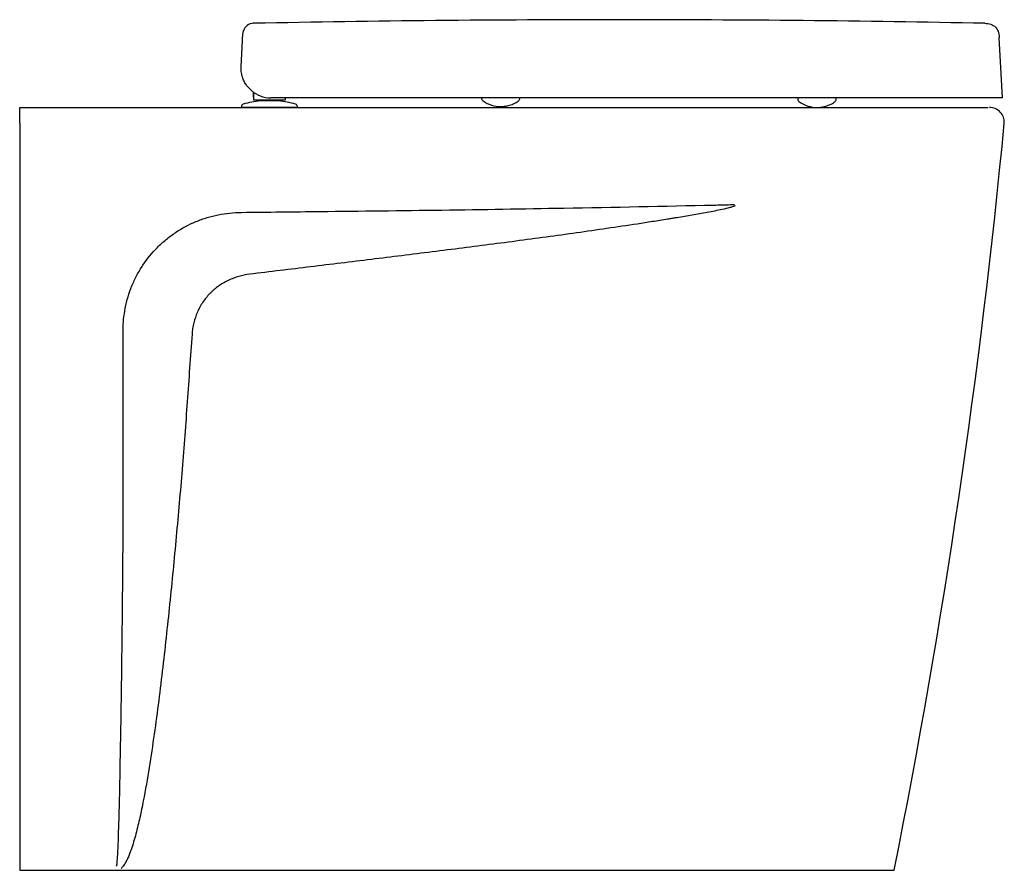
# Model space of a CAD drawing. Header units: millimetres. Extents: x 5145.79 to 5146.319, y 2482.53 to 2482.988.
import ezdxf

# ---------------------------------------------------------------- set-up
doc = ezdxf.new("R2010")
doc.units = ezdxf.units.MM
doc.layers.add('SANINDUSA', color=3, linetype='Continuous')

msp = doc.modelspace()

# ---------------------------------------------------------------- linework, layer by layer
at = {"layer": 'SANINDUSA'}
for p, q in [((5145.915459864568, 2482.985714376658), (5145.915677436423, 2482.985720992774)), ((5146.318013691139, 2482.945626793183), (5146.316309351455, 2482.978147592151)), ((5145.908794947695, 2482.96246416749), (5145.909514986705, 2482.976203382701)), ((5145.915213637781, 2482.948796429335), (5145.915213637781, 2482.945991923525)), ((5145.915213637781, 2482.945991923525), (5145.915613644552, 2482.945991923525)), ((5145.915613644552, 2482.944441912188), (5145.915613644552, 2482.948524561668)), ((5145.789788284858, 2482.932108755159), (5145.789788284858, 2482.940491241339)), ((5145.909015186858, 2482.941003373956), (5145.909015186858, 2482.940491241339)), ((5145.93901518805, 2482.940491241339), (5145.909015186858, 2482.940491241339)), ((5145.928913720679, 2482.944441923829), (5145.919133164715, 2482.944441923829)), ((5145.928827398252, 2482.943947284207), (5145.919202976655, 2482.943947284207)), ((5145.928715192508, 2482.943952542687), (5145.919315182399, 2482.943952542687)), ((5145.920115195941, 2482.944441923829), (5145.920115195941, 2482.943952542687)), ((5146.23999380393, 2482.945626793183), (5145.924773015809, 2482.945626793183)), ((5145.927912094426, 2482.943952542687), (5145.927912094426, 2482.944441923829)), ((5145.932413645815, 2482.945626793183), (5145.932413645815, 2482.944441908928)), ((5145.93901518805, 2482.940491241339), (5145.93901518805, 2482.941003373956)), ((5146.207993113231, 2482.94561361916), (5146.208002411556, 2482.945080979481)), ((5146.227712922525, 2482.943407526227), (5146.227892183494, 2482.943534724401)), ((5146.228652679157, 2482.945042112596), (5146.228652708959, 2482.945042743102)), ((5146.228652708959, 2482.945042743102), (5146.228662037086, 2482.945576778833)), ((5146.308312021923, 2482.945576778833), (5146.30778469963, 2482.945576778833)), ((5146.318013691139, 2482.945626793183), (5146.317381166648, 2482.945626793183)), ((5145.789788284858, 2482.530491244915), (5146.199418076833, 2482.530491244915)), ((5146.199418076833, 2482.530491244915), (5146.259788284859, 2482.530491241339))]:
    msp.add_line(p, q, dxfattribs=at)
for centre, radius, start, end in [((5145.915707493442, 2482.979719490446), 0.006000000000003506, 92.36531084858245, 161.6527499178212), ((5145.924773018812, 2482.961626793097), 0.01600000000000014, 228.2423830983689, 270), ((5145.910265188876, 2482.941003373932), 0.00125, 105.8935193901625, 180), ((5145.924015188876, 2482.892712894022), 0.05145988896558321, 95.36579378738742, 105.8935193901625), ((5145.919315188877, 2482.94275254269), 0.001199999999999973, 90, 95.36579378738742), ((5145.928715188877, 2482.94275254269), 0.001199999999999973, 84.63420621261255, 90), ((5145.924015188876, 2482.892712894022), 0.05145988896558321, 74.10648060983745, 84.63420621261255), ((5145.937765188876, 2482.941003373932), 0.00125, 0, 74.10648060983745), ((5146.048263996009, 2482.957307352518), 0.01631618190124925, 234.9095677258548, 270.1686811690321), ((5146.218265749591, 2482.956826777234), 0.01633560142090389, 234.8650111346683, 270.162284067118), ((5146.310993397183, 2482.932491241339), 0.008000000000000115, 357.2704351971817, 90), ((5142.34339681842, 2483.312914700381), 3.993783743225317, 348.7020930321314, 354.5285544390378)]:
    msp.add_arc(centre, radius, start, end, dxfattribs=at)
for points, knots in [([(5146.112239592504, 2482.987639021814), (5146.079258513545, 2482.987558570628), (5146.013733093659, 2482.987398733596), (5145.948217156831, 2482.986273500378), (5145.91567752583, 2482.985714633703)], [0, 0, 0, 0, 0.5033325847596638, 1, 1, 1, 1]), ([(5146.308476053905, 2482.985721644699), (5146.275968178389, 2482.986278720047), (5146.210560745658, 2482.987399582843), (5146.145143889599, 2482.987558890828), (5146.112239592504, 2482.987639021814)], [0, 0, 0, 0, 0.4970058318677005, 1, 1, 1, 1]), ([(5146.308476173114, 2482.985727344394), (5146.309593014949, 2482.985639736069), (5146.311194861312, 2482.985514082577), (5146.313073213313, 2482.984649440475), (5146.314194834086, 2482.983799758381), (5146.31508093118, 2482.982706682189), (5146.31600685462, 2482.980857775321), (5146.316185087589, 2482.979260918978), (5146.316309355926, 2482.978147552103)], [0, 0, 0, 0, 0.2707028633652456, 0.3882594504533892, 0.5000007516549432, 0.6117395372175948, 0.7292954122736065, 1, 1, 1, 1]), ([(5145.909514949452, 2482.976202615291), (5145.909523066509, 2482.976357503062), (5145.909545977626, 2482.976794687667), (5145.90957727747, 2482.977391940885), (5145.909598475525, 2482.97779638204), (5145.909605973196, 2482.97793943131)], [0, 0, 0, 0, 0.26177876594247, 0.7388940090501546, 0.9999999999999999, 0.9999999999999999, 0.9999999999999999, 0.9999999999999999]), ([(5145.909605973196, 2482.97793943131), (5145.909608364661, 2482.977985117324), (5145.909613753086, 2482.978088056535), (5145.909618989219, 2482.97818777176), (5145.909620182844, 2482.978210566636), (5145.909620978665, 2482.978225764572)], [0, 0, 0, 0, 0.2100736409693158, 0.4733355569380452, 1, 1, 1, 1]), ([(5145.909620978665, 2482.978225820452), (5145.909623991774, 2482.978283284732), (5145.909639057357, 2482.978570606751), (5145.90965799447, 2482.978932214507), (5145.909672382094, 2482.979206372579), (5145.909677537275, 2482.979305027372), (5145.909678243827, 2482.979318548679)], [0, 0, 0, 0, 0.1304760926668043, 0.6523818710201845, 0.9523565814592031, 1, 1, 1, 1]), ([(5145.909678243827, 2482.979318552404), (5145.909710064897, 2482.979629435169), (5145.909770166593, 2482.980216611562), (5145.909936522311, 2482.980794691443), (5145.909962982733, 2482.98088263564), (5145.909976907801, 2482.980928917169)], [0, 0, 0, 0, 0.3477043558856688, 0.6567227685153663, 0.9999999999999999, 0.9999999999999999, 0.9999999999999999, 0.9999999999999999]), ([(5145.909976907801, 2482.980928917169), (5145.909979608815, 2482.980980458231), (5145.909993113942, 2482.981238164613), (5145.91000881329, 2482.981537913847), (5145.910011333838, 2482.981585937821), (5145.910012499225, 2482.981608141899)], [0, 0, 0, 0, 0.1184851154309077, 0.5924280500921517, 0.9999999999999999, 0.9999999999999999, 0.9999999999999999, 0.9999999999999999]), ([(5145.914117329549, 2482.949691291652), (5145.913399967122, 2482.95040681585), (5145.912134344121, 2482.951669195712), (5145.910824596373, 2482.953702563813), (5145.909767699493, 2482.955875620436), (5145.909014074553, 2482.958400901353), (5145.908755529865, 2482.960694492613), (5145.908773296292, 2482.962046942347), (5145.90879458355, 2482.962457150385), (5145.908794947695, 2482.96246416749)], [0, 0, 0, 0, 0.1906906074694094, 0.3364302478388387, 0.4824211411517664, 0.6946711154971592, 0.9071615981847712, 0.9984118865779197, 1, 1, 1, 1]), ([(5145.789788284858, 2482.940491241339), (5145.864689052, 2482.940491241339), (5145.939589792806, 2482.940491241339), (5146.051940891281, 2482.940491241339), (5146.089391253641, 2482.940491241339), (5146.145566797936, 2482.940491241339), (5146.164291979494, 2482.940491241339), (5146.192379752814, 2482.940491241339), (5146.206423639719, 2482.940491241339), (5146.222808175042, 2482.940491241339), (5146.231000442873, 2482.940491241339), (5146.235096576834, 2482.940491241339), (5146.236852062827, 2482.940491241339), (5146.238022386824, 2482.940491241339), (5146.238607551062, 2482.940491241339), (5146.23919270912, 2482.940491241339)], [0, 0, 0, 0, 0.4999999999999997, 0.4999999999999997, 0.7499999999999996, 0.7499999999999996, 0.8749999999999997, 0.8749999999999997, 0.9374999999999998, 0.9687499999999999, 0.9843750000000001, 0.9921875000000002, 0.9960937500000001, 0.9960937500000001, 1, 1, 1, 1]), ([(5145.919133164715, 2482.944441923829), (5145.918671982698, 2482.944441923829), (5145.917750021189, 2482.944441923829), (5145.916587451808, 2482.944441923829), (5145.915772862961, 2482.944441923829), (5145.915666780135, 2482.944441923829), (5145.915613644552, 2482.944441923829)], [0, 0, 0, 0, 0.2499958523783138, 0.499773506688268, 0.7494426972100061, 1, 1, 1, 1]), ([(5145.932413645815, 2482.944441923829), (5145.932361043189, 2482.944441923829), (5145.932255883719, 2482.944441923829), (5145.931447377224, 2482.944441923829), (5145.930291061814, 2482.944441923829), (5145.929373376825, 2482.944441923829), (5145.928913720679, 2482.944441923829)], [0, 0, 0, 0, 0.2499965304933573, 0.499775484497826, 0.7494442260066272, 0.9999999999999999, 0.9999999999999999, 0.9999999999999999, 0.9999999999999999]), ([(5146.038018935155, 2482.945583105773), (5146.038012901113, 2482.945531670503), (5146.037979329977, 2482.945245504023), (5146.038153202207, 2482.944773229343), (5146.038472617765, 2482.944294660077), (5146.038732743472, 2482.944039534), (5146.038877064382, 2482.943960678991), (5146.038884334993, 2482.943956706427)], [0, 0, 0, 0, 0.08053593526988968, 0.4480716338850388, 0.7407134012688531, 0.9869376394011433, 0.9999999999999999, 0.9999999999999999, 0.9999999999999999, 0.9999999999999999]), ([(5146.048312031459, 2482.940991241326), (5146.048902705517, 2482.941003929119), (5146.050145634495, 2482.941030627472), (5146.052062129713, 2482.941354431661), (5146.053764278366, 2482.94187222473), (5146.055183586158, 2482.942447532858), (5146.056549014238, 2482.943125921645), (5146.057342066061, 2482.943656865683), (5146.057712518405, 2482.943904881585)], [0, 0, 0, 0, 0.2012391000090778, 0.4234584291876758, 0.5472126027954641, 0.6884630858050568, 0.8544741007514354, 1, 1, 1, 1]), ([(5146.057712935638, 2482.943907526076), (5146.057834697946, 2482.943984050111), (5146.058177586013, 2482.944199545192), (5146.058509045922, 2482.944765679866), (5146.058690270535, 2482.94528258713), (5146.058646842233, 2482.945538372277), (5146.058643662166, 2482.945557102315)], [0, 0, 0, 0, 0.2158899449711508, 0.6079556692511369, 0.9712922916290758, 1, 1, 1, 1]), ([(5146.208002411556, 2482.945080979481), (5146.208016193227, 2482.944865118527), (5146.20804303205, 2482.944444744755), (5146.208344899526, 2482.94393095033), (5146.208629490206, 2482.943609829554), (5146.208818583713, 2482.943495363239), (5146.208864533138, 2482.943467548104)], [0, 0, 0, 0, 0.3354229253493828, 0.6532121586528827, 0.9157311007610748, 1, 1, 1, 1]), ([(5146.218312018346, 2482.940491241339), (5146.218902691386, 2482.940503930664), (5146.220145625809, 2482.940530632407), (5146.222062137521, 2482.940854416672), (5146.223764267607, 2482.941372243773), (5146.225183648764, 2482.941947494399), (5146.226553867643, 2482.94262856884), (5146.227351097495, 2482.943162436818), (5146.227725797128, 2482.94341335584)], [0, 0, 0, 0, 0.2008994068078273, 0.4227462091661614, 0.5462888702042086, 0.6873034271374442, 0.8530319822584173, 1, 1, 1, 1]), ([(5146.227733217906, 2482.94341157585), (5146.227857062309, 2482.943497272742), (5146.228170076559, 2482.94371386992), (5146.22849660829, 2482.944245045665), (5146.228681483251, 2482.94474326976), (5146.228653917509, 2482.945015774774), (5146.228652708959, 2482.945042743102)], [0, 0, 0, 0, 0.228879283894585, 0.57848780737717, 0.9444434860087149, 1, 1, 1, 1]), ([(5146.239192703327, 2482.940491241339), (5146.241530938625, 2482.940491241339), (5146.246207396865, 2482.940491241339), (5146.253492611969, 2482.940491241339), (5146.260965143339, 2482.940491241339), (5146.268492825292, 2482.940491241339), (5146.275647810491, 2482.940491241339), (5146.282322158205, 2482.940491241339), (5146.288448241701, 2482.940491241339), (5146.293954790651, 2482.940491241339), (5146.298747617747, 2482.940491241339), (5146.302788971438, 2482.940491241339), (5146.306035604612, 2482.940491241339), (5146.308393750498, 2482.940491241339), (5146.30994975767, 2482.940491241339), (5146.310228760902, 2482.940491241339), (5146.310368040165, 2482.940491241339)], [0, 0, 0, 0, 0.06334380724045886, 0.1266872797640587, 0.199446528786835, 0.2724372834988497, 0.345196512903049, 0.4178881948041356, 0.4908116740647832, 0.563504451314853, 0.6361771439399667, 0.709081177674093, 0.7817530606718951, 0.8544252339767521, 0.927328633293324, 1, 1, 1, 1]), ([(5146.317381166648, 2482.945626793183), (5146.317247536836, 2482.945626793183), (5146.316979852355, 2482.945626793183), (5146.315349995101, 2482.945626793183), (5146.31285050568, 2482.945626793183), (5146.309387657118, 2482.945626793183), (5146.305062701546, 2482.945626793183), (5146.299923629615, 2482.945626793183), (5146.294011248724, 2482.945626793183), (5146.287429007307, 2482.945626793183), (5146.280255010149, 2482.945626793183), (5146.272562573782, 2482.945626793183), (5146.264468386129, 2482.945626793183), (5146.256262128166, 2482.945626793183), (5146.248071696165, 2482.945626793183), (5146.242686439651, 2482.945626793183), (5146.23999380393, 2482.945626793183)], [0, 0, 0, 0, 0.07215097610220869, 0.1445313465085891, 0.2166813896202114, 0.2888379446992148, 0.3612250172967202, 0.4333809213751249, 0.5054306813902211, 0.5777103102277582, 0.6497602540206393, 0.7217658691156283, 0.7940009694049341, 0.8660073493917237, 0.933003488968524, 1, 1, 1, 1]), ([(5145.908973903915, 2482.884080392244), (5145.923063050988, 2482.884239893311), (5145.958990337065, 2482.88464662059), (5146.016756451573, 2482.885304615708), (5146.087308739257, 2482.886453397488), (5146.138935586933, 2482.887479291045), (5146.169128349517, 2482.888164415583), (5146.172697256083, 2482.888290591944), (5146.173479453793, 2482.888323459), (5146.173859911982, 2482.888344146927), (5146.17398775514, 2482.88835109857)], [0, 0, 0, 0, 0.1594805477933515, 0.4066749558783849, 0.653869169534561, 0.9581308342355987, 0.9911390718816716, 0.9956874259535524, 0.9985508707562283, 1, 1, 1, 1]), ([(5146.174346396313, 2482.887629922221), (5146.174039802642, 2482.88747371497), (5146.173719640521, 2482.887346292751), (5146.173073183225, 2482.887110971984), (5146.172745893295, 2482.887004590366), (5146.171758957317, 2482.886703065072), (5146.171094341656, 2482.886525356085), (5146.169095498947, 2482.886021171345), (5146.167753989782, 2482.885724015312), (5146.165065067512, 2482.885155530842), (5146.163716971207, 2482.884886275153), (5146.161018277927, 2482.884363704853), (5146.159667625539, 2482.884110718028), (5146.155613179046, 2482.883367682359), (5146.15290694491, 2482.882893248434), (5146.14749091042, 2482.88196747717), (5146.144781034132, 2482.88151661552), (5146.141392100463, 2482.880963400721), (5146.140714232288, 2482.880853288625), (5146.13935834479, 2482.880634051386), (5146.138680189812, 2482.880525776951), (5146.136647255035, 2482.880191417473), (5146.135291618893, 2482.879970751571), (5146.131223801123, 2482.879314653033), (5146.128510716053, 2482.878885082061), (5146.120368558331, 2482.87761529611), (5146.114936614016, 2482.87679380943), (5146.098632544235, 2482.874383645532), (5146.08775184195, 2482.872848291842), (5146.06597983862, 2482.869866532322), (5146.05508875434, 2482.868421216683), (5146.033300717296, 2482.865592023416), (5146.022403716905, 2482.864208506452), (5146.000607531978, 2482.861480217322), (5145.98970836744, 2482.860135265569), (5145.967911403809, 2482.857465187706), (5145.957013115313, 2482.856139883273), (5145.935223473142, 2482.853498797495), (5145.924332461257, 2482.852182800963), (5145.913446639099, 2482.850873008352)], [0, 0, 0, 0, 0.003906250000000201, 0.003906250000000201, 0.007812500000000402, 0.007812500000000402, 0.01562500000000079, 0.01562500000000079, 0.03125000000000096, 0.03125000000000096, 0.04687500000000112, 0.04687500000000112, 0.06250000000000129, 0.06250000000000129, 0.09375000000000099, 0.09375000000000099, 0.1250000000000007, 0.1250000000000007, 0.1328125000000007, 0.1328125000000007, 0.1406250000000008, 0.1406250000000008, 0.156250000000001, 0.156250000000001, 0.1875000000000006, 0.1875000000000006, 0.2500000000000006, 0.2500000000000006, 0.3750000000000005, 0.3750000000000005, 0.5000000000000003, 0.5000000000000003, 0.6250000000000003, 0.6250000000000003, 0.7500000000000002, 0.7500000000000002, 0.8750000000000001, 0.8750000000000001, 1, 1, 1, 1]), ([(5145.845382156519, 2482.820187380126), (5145.84537769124, 2482.821240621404), (5145.845399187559, 2482.822292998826), (5145.845494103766, 2482.824396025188), (5145.845567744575, 2482.825448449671), (5145.845864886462, 2482.828582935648), (5145.846164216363, 2482.830646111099), (5145.847356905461, 2482.836758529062), (5145.848542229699, 2482.840731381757), (5145.850523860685, 2482.845566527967), (5145.850945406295, 2482.846526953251), (5145.851840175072, 2482.848434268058), (5145.852310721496, 2482.849375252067), (5145.853783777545, 2482.852147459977), (5145.854850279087, 2482.853933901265), (5145.858296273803, 2482.859113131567), (5145.860919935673, 2482.86232752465), (5145.864619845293, 2482.866038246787), (5145.865383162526, 2482.866766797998), (5145.866942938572, 2482.868182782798), (5145.867736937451, 2482.868868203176), (5145.870160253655, 2482.870858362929), (5145.871830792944, 2482.872097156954), (5145.877003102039, 2482.875556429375), (5145.880664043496, 2482.877522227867), (5145.885514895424, 2482.879539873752), (5145.886501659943, 2482.879922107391), (5145.888481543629, 2482.880633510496), (5145.889476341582, 2482.880963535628), (5145.892474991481, 2482.88187823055), (5145.894493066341, 2482.882387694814), (5145.900602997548, 2482.883621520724), (5145.904750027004, 2482.88405413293), (5145.908973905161, 2482.88408039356)], [0, 0, 0, 0, 0.03124999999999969, 0.03124999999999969, 0.06249999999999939, 0.06249999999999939, 0.1249999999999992, 0.1249999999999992, 0.2499999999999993, 0.2499999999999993, 0.2812499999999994, 0.2812499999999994, 0.3124999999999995, 0.3124999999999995, 0.3749999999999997, 0.3749999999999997, 0.4999999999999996, 0.4999999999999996, 0.5312499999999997, 0.5312499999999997, 0.5624999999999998, 0.5624999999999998, 0.6249999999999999, 0.6249999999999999, 0.7499999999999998, 0.7499999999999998, 0.7812499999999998, 0.7812499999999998, 0.8124999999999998, 0.8124999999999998, 0.8749999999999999, 0.8749999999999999, 1, 1, 1, 1]), ([(5145.913446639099, 2482.850873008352), (5145.91142173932, 2482.85062937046), (5145.909441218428, 2482.850229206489), (5145.90653726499, 2482.849393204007), (5145.905580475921, 2482.849075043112), (5145.904162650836, 2482.848536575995), (5145.903692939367, 2482.848346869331), (5145.902759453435, 2482.847946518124), (5145.902294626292, 2482.847735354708), (5145.900000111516, 2482.846632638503), (5145.898264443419, 2482.845605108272), (5145.895810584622, 2482.843846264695), (5145.895017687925, 2482.843223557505), (5145.893866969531, 2482.842233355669), (5145.893489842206, 2482.84189392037), (5145.892748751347, 2482.84119591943), (5145.89238446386, 2482.840836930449), (5145.890614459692, 2482.839012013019), (5145.889347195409, 2482.837443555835), (5145.887662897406, 2482.834932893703), (5145.887137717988, 2482.834069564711), (5145.886160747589, 2482.832289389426), (5145.885707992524, 2482.831369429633), (5145.884484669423, 2482.828580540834), (5145.883838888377, 2482.826668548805), (5145.883114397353, 2482.823724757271), (5145.882913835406, 2482.82273078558), (5145.882595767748, 2482.820717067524), (5145.882478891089, 2482.819699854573), (5145.882405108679, 2482.818680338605)], [0, 0, 0, 0, 0.1249999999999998, 0.1249999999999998, 0.1875000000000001, 0.1875000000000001, 0.2187499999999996, 0.2187499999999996, 0.2499999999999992, 0.2499999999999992, 0.3749999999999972, 0.3749999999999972, 0.4374999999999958, 0.4374999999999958, 0.4687499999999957, 0.4687499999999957, 0.4999999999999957, 0.4999999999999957, 0.6249999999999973, 0.6249999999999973, 0.6874999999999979, 0.6874999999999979, 0.7499999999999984, 0.7499999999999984, 0.8749999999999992, 0.8749999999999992, 0.9374999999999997, 0.9374999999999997, 1, 1, 1, 1]), ([(5145.841789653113, 2482.532676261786), (5145.841794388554, 2482.5326767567), (5145.841805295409, 2482.532677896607), (5145.841824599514, 2482.532689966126), (5145.841861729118, 2482.532733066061), (5145.84195250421, 2482.532956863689), (5145.842119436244, 2482.533915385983), (5145.842469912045, 2482.537811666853), (5145.842880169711, 2482.547479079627), (5145.843345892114, 2482.562361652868), (5145.843908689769, 2482.590167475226), (5145.844573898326, 2482.627948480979), (5145.845116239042, 2482.675742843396), (5145.845497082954, 2482.723719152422), (5145.845500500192, 2482.771861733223), (5145.845421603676, 2482.804078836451), (5145.845382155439, 2482.820187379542)], [0, 0, 0, 0, 4.886641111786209e-05, 0.0001125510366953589, 0.0002298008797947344, 0.0006376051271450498, 0.002601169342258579, 0.01040453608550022, 0.04158007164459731, 0.1039147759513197, 0.1662514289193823, 0.3324975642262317, 0.4987510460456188, 0.6649986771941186, 0.8324994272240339, 1, 1, 1, 1]), ([(5145.882405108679, 2482.818680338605), (5145.881966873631, 2482.812624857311), (5145.881541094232, 2482.806569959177), (5145.880695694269, 2482.794461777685), (5145.880275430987, 2482.788408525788), (5145.879411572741, 2482.776304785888), (5145.878968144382, 2482.770254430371), (5145.878047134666, 2482.75815809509), (5145.877569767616, 2482.752111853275), (5145.876086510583, 2482.733978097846), (5145.875032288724, 2482.72189520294), (5145.872806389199, 2482.697742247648), (5145.871634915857, 2482.685672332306), (5145.869149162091, 2482.661550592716), (5145.867835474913, 2482.649497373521), (5145.865705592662, 2482.631444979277), (5145.86496868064, 2482.62543197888), (5145.863423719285, 2482.613417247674), (5145.862615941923, 2482.607415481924), (5145.860901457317, 2482.595426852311), (5145.859995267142, 2482.589438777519), (5145.858032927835, 2482.577493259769), (5145.856979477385, 2482.571534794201), (5145.855197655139, 2482.562635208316), (5145.85456926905, 2482.559673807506), (5145.853209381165, 2482.553777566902), (5145.852479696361, 2482.550842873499), (5145.851250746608, 2482.54647665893), (5145.850818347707, 2482.545027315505), (5145.849885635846, 2482.542146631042), (5145.849386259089, 2482.54071649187), (5145.848557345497, 2482.538606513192), (5145.848267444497, 2482.537908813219), (5145.847649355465, 2482.536529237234), (5145.84732146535, 2482.535847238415), (5145.846606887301, 2482.534507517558), (5145.846221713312, 2482.533851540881), (5145.845579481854, 2482.53291829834), (5145.845354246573, 2482.532615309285), (5145.84499231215, 2482.532178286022), (5145.8448676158, 2482.532035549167), (5145.844673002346, 2482.531826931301), (5145.844606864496, 2482.531758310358), (5145.844471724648, 2482.531623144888), (5145.84440158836, 2482.531555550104), (5145.844332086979, 2482.531491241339)], [0, 0, 0, 0, 0.06249999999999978, 0.06249999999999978, 0.1249999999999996, 0.1249999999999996, 0.1874999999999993, 0.1874999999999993, 0.2499999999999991, 0.2499999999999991, 0.3749999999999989, 0.3749999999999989, 0.4999999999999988, 0.4999999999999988, 0.6249999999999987, 0.6249999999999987, 0.6874999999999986, 0.6874999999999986, 0.7499999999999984, 0.7499999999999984, 0.8124999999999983, 0.8124999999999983, 0.8749999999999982, 0.8749999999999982, 0.9062499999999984, 0.9062499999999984, 0.9374999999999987, 0.9374999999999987, 0.9531249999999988, 0.9531249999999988, 0.968749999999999, 0.968749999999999, 0.9765624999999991, 0.9765624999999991, 0.9843749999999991, 0.9843749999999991, 0.9921874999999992, 0.9921874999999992, 0.9960937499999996, 0.9960937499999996, 0.9980468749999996, 0.9980468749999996, 0.9990234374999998, 0.9990234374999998, 1, 1, 1, 1])]:
    msp.add_open_spline(points, degree=3, knots=knots, dxfattribs=at)
msp.add_open_spline([(5145.789788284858, 2482.932108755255), (5145.789788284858, 2482.797564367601), (5145.789788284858, 2482.663717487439), (5145.789788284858, 2482.530491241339)], degree=3, dxfattribs=at)

doc.saveas('drawing.dxf')
